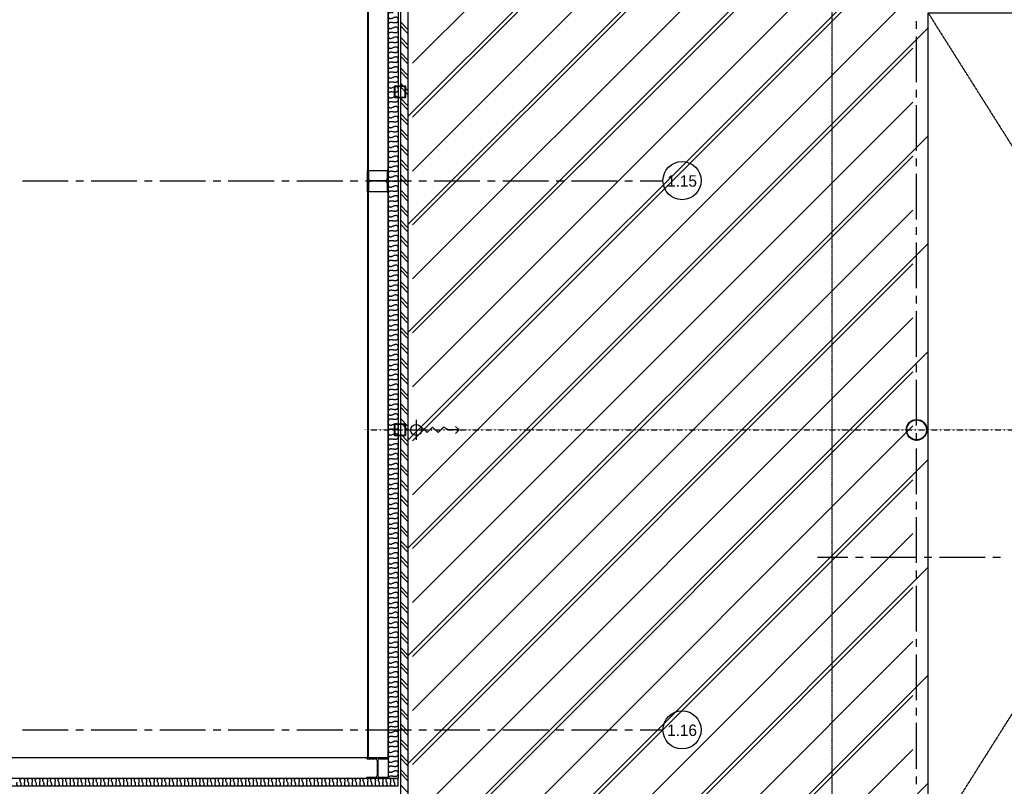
# Model space of a CAD drawing. Extents: x -66955 to 52345, y -20450 to 69550.
# Tile 84 of 132: x -5092 to 7820, y 11850 to 21900. Entities that reach past the tile are written whole.
import ezdxf
from ezdxf.enums import TextEntityAlignment as Align

# ---------------------------------------------------------------- set-up
doc = ezdxf.new("R2010")
doc.units = 0
doc.header["$MEASUREMENT"] = 0
for name, pattern in [('DASHDOT', [1, 0.5, -0.25, 0, -0.25]), ('DASHED', [0.75, 0.5, -0.25]), ('HIDDEN', [0.375, 0.25, -0.125])]:
    doc.linetypes.add(name, pattern=pattern)
for name, color, linetype in [('STRAMIEN--01-', 7, 'CONTINUOUS'), ('STRAMIEN--E3-', 7, 'CONTINUOUS'), ('STRAMIEN--E7-', 7, 'CONTINUOUS'), ('VERD1$--11-', 7, 'CONTINUOUS'), ('VERD1$--23-', 7, 'CONTINUOUS'), ('VERD1$--28-', 7, 'CONTINUOUS'), ('VERD1$--E7-', 7, 'CONTINUOUS'), ('VERD1--21-', 7, 'CONTINUOUS'), ('VERD1--22-', 7, 'CONTINUOUS'), ('VERD1--28-', 7, 'CONTINUOUS'), ('VERD1--E2-', 7, 'CONTINUOUS'), ('VERD1--E5-', 7, 'CONTINUOUS')]:
    doc.layers.add(name, color=color, linetype=linetype)
doc.styles.add('txt', font='TXT', dxfattribs={"height": 0.2})

# ---------------------------------------------------------------- blocks, each defined once
blk = doc.blocks.new('*O124')
at = {"layer": 'VERD1$--28-', "color": 5, "linetype": 'CONTINUOUS'}
for radius in [136, 130]:
    blk.add_circle((0, 0), radius, dxfattribs=at)
blk = doc.blocks.new('B28KOK')
at = {"layer": 'VERD1$--28-', "color": 5, "linetype": 'CONTINUOUS'}
for p, q in [((-75, 66), (-75, -66)), ((-69, 66), (-69, -66)), ((66, 75), (-66, 75)), ((66, 69), (-66, 69)), ((69, -66), (69, 66)), ((75, -66), (75, 66)), ((-66, -69), (66, -69)), ((-66, -75), (66, -75))]:
    blk.add_line(p, q, dxfattribs=at)
for centre, radius, start, end in [((-66, 66), 9.45, 90, 180), ((-66, 66), 3.15, 90, 180), ((66, 66), 9.45, 0, 90), ((66, 66), 3.15, 0, 90), ((-66, -66), 9.45, 180, 270), ((-66, -66), 3.15, 180, 270), ((66, -66), 3.15, 270, 360), ((66, -66), 9.45, 270, 360)]:
    blk.add_arc(centre, radius, start, end, dxfattribs=at)
blk = doc.blocks.new('B28HE')
at = {"layer": 'VERD1--28-', "color": 5, "linetype": 'CONTINUOUS'}
for p, q in [((-4, -98), (-4, 98)), ((4, -98), (4, 98))]:
    blk.add_line(p, q, dxfattribs=at)
for points in [[(-28, 122), (-140, 122), (-140, 135), (140, 135), (140, 122), (28, 122)], [(-28, -122), (-140, -122), (-140, -135), (140, -135), (140, -122), (28, -122)]]:
    blk.add_lwpolyline(points, dxfattribs=at)
for centre, start, end in [((-28, 98), 0, 90), ((28, 98), 90, 180), ((-28, -98), 270, 360), ((28, -98), 180, 270)]:
    blk.add_arc(centre, 24, start, end, dxfattribs=at)
blk = doc.blocks.new('*O312')
at = {"layer": 'VERD1--E2-', "color": 7, "linetype": 'CONTINUOUS'}
for p, q in [((-215.4, 132), (-215.4, -132)), ((-347.4, 0), (-83.4, 0)), ((347.4, 0), (300.6, -49.2))]:
    blk.add_line(p, q, dxfattribs=at)
for points in [[(208.2, 0), (143.4, 36), (71.4, -36.03), (-0.6, 36), (-72.6, -36), (-144.6, 36)], [(300.6, 45.6), (347.4, 0), (208.2, 0)]]:
    blk.add_lwpolyline(points, dxfattribs=at)
blk.add_circle((-215.4, 0), 72, dxfattribs=at)

msp = doc.modelspace()

# ---------------------------------------------------------------- linework, layer by layer
at = {"layer": 'STRAMIEN--E3-', "color": 251, "linetype": 'DASHED'}
msp.add_line((5564, -901.78), (5564, 29650), dxfattribs=at)
at = {"layer": 'STRAMIEN--E7-', "color": 6, "linetype": 'CONTINUOUS'}
for p, q in [((-530, 21850), (-530, 21750)), ((-530, 21650), (-530, 21350)), ((-530, 21350), (-530, 21050)), ((-530, 20950), (-530, 20850)), ((-530, 20750), (-530, 20450)), ((-530, 20450), (-530, 20150)), ((-530, 20050), (-530, 19950)), ((-4756, 19785), (-5056, 19785)), ((-4456, 19785), (-4756, 19785)), ((-4256, 19785), (-4356, 19785)), ((-3856, 19785), (-4156, 19785)), ((-3556, 19785), (-3856, 19785)), ((-3356, 19785), (-3456, 19785)), ((-2956, 19785), (-3256, 19785)), ((-2656, 19785), (-2956, 19785)), ((-2456, 19785), (-2556, 19785)), ((-2056, 19785), (-2356, 19785)), ((-1756, 19785), (-2056, 19785)), ((-1556, 19785), (-1656, 19785)), ((-1156, 19785), (-1456, 19785)), ((-856, 19785), (-1156, 19785)), ((-656, 19785), (-756, 19785)), ((-256, 19785), (-556, 19785)), ((-530, 19850), (-530, 19550)), ((44, 19785), (-256, 19785)), ((244, 19785), (144, 19785)), ((644, 19785), (344, 19785)), ((944, 19785), (644, 19785)), ((1144, 19785), (1044, 19785)), ((1544, 19785), (1244, 19785)), ((1844, 19785), (1544, 19785)), ((2044, 19785), (1944, 19785)), ((2444, 19785), (2144, 19785)), ((2744, 19785), (2444, 19785)), ((2944, 19785), (2844, 19785)), ((3344, 19785), (3044, 19785)), ((-530, 19550), (-530, 19250)), ((-530, 19150), (-530, 19050)), ((-530, 18950), (-530, 18650)), ((-530, 18650), (-530, 18350)), ((-530, 18250), (-530, 18150)), ((-530, 18050), (-530, 17750)), ((-530, 17750), (-530, 17450)), ((-530, 17350), (-530, 17250)), ((-530, 17150), (-530, 16850)), ((-530, 16850), (-530, 16550)), ((-530, 16450), (-530, 16350)), ((-530, 16250), (-530, 15950)), ((-530, 15950), (-530, 15650)), ((-530, 15550), (-530, 15450)), ((-530, 15350), (-530, 15050)), ((-530, 15050), (-530, 14750)), ((-530, 14650), (-530, 14550)), ((-530, 14450), (-530, 14150)), ((-530, 14150), (-530, 13850)), ((-530, 13750), (-530, 13650)), ((-530, 13550), (-530, 13250)), ((-530, 13250), (-530, 12950)), ((-530, 12850), (-530, 12750)), ((-4756, 12585), (-5056, 12585)), ((-4456, 12585), (-4756, 12585)), ((-4256, 12585), (-4356, 12585)), ((-3856, 12585), (-4156, 12585)), ((-3556, 12585), (-3856, 12585)), ((-3356, 12585), (-3456, 12585)), ((-2956, 12585), (-3256, 12585)), ((-2656, 12585), (-2956, 12585)), ((-2456, 12585), (-2556, 12585)), ((-2056, 12585), (-2356, 12585)), ((-1756, 12585), (-2056, 12585)), ((-1556, 12585), (-1656, 12585)), ((-1156, 12585), (-1456, 12585)), ((-856, 12585), (-1156, 12585)), ((-656, 12585), (-756, 12585)), ((-256, 12585), (-556, 12585)), ((-530, 12650), (-530, 12350)), ((44, 12585), (-256, 12585)), ((244, 12585), (144, 12585)), ((644, 12585), (344, 12585)), ((944, 12585), (644, 12585)), ((1144, 12585), (1044, 12585)), ((1544, 12585), (1244, 12585)), ((1844, 12585), (1544, 12585)), ((2044, 12585), (1944, 12585)), ((2444, 12585), (2144, 12585)), ((2744, 12585), (2444, 12585)), ((2944, 12585), (2844, 12585)), ((3344, 12585), (3044, 12585)), ((-530, 12350), (-530, 12225))]:
    msp.add_line(p, q, dxfattribs=at)
at = {"layer": 'STRAMIEN--E7-', "color": 1, "linetype": 'CONTINUOUS'}
for p, q in [((6670, 21780), (6670, 21880)), ((6670, 21380), (6670, 21680)), ((6670, 21080), (6670, 21380)), ((6670, 20880), (6670, 20980)), ((6670, 20480), (6670, 20780)), ((6670, 20180), (6670, 20480)), ((6670, 19980), (6670, 20080)), ((6670, 19580), (6670, 19880)), ((6670, 19280), (6670, 19580)), ((6670, 19080), (6670, 19180)), ((6670, 18680), (6670, 18980)), ((6670, 18380), (6670, 18680)), ((6670, 18180), (6670, 18280)), ((6670, 17780), (6670, 18080)), ((6670, 17480), (6670, 17780)), ((6670, 17280), (6670, 17380)), ((6670, 16880), (6670, 17180)), ((6670, 16580), (6670, 16880)), ((6670, 16380), (6670, 16480)), ((6670, 15980), (6670, 16280)), ((6670, 15680), (6670, 15980)), ((6670, 15480), (6670, 15580)), ((6670, 15080), (6670, 15380)), ((6670, 14780), (6670, 15080)), ((5470, 14850), (5370, 14850)), ((5770, 14850), (5470, 14850)), ((5970, 14850), (5870, 14850)), ((6370, 14850), (6070, 14850)), ((6670, 14850), (6370, 14850)), ((6870, 14850), (6770, 14850)), ((7270, 14850), (6970, 14850)), ((7570, 14850), (7270, 14850)), ((7770, 14850), (7670, 14850)), ((6670, 14580), (6670, 14680)), ((6670, 14180), (6670, 14480)), ((6670, 13880), (6670, 14180)), ((6670, 13680), (6670, 13780)), ((6670, 13280), (6670, 13580)), ((6670, 12980), (6670, 13280)), ((6670, 12780), (6670, 12880)), ((6670, 12380), (6670, 12680)), ((6670, 12080), (6670, 12380)), ((6670, 11880), (6670, 11980))]:
    msp.add_line(p, q, dxfattribs=at)
at = {"layer": 'STRAMIEN--E7-', "color": 6, "linetype": 'CONTINUOUS'}
for centre in [(3594, 19790), (3594, 12590)]:
    msp.add_circle(centre, 250.05, dxfattribs=at)
at = {"layer": 'VERD1$--11-', "color": 1, "linetype": 'CONTINUOUS'}
for p, q in [((0, 20629.49), (4890.51, 25520)), ((0, 19215.28), (6304.72, 25520)), ((0, 17801.07), (7718.93, 25520)), ((0, 16386.85), (9133.15, 25520)), ((60, 21329.95), (4225.05, 25495)), ((60, 20622.84), (4932.16, 25495)), ((60, 19915.74), (5639.26, 25495)), ((60, 19208.63), (6346.37, 25495)), ((60, 18501.52), (7053.48, 25495)), ((60, 17794.41), (7760.59, 25495)), ((60, 17087.31), (8467.69, 25495)), ((60, 16380.2), (9174.8, 25495)), ((60, 15673.09), (9881.91, 25495)), ((0, 14972.64), (6820, 21792.64)), ((60, 14965.99), (6620, 21525.99)), ((60, 14258.88), (6620, 20818.88)), ((0, 13558.43), (6820, 20378.43)), ((60, 13551.77), (6620, 20111.77)), ((60, 12844.67), (6620, 19404.67)), ((0, 12144.21), (6820, 18964.21)), ((60, 12137.56), (6620, 18697.56)), ((60, 11430.45), (6620, 17990.45)), ((0, 10730), (6820, 17550)), ((60, 10723.35), (6620, 17283.35)), ((60, 10016.24), (6620, 16576.24)), ((0, 9315.79), (6820, 16135.79)), ((60, 9309.13), (6620, 15869.13)), ((60, 8602.03), (6620, 15162.03)), ((0, 7901.57), (6820, 14721.57)), ((60, 7894.92), (6620, 14454.92)), ((422.19, 7550), (6620, 13747.81)), ((1037.64, 7525), (6820, 13307.36)), ((1129.29, 7550), (6620, 13040.71)), ((1836.4, 7550), (6620, 12333.6)), ((2451.85, 7525), (6820, 11893.15))]:
    msp.add_line(p, q, dxfattribs=at)
at = {"layer": 'VERD1$--23-', "color": 7, "linetype": 'HIDDEN'}
for p, q in [((6820, 21990), (13720, 11055.02)), ((13720, 21990), (6820, 11055.02))]:
    msp.add_line(p, q, dxfattribs=at)
at = {"layer": 'VERD1$--23-', "color": 7, "linetype": 'CONTINUOUS'}
msp.add_lwpolyline([(6820, 21990), (13720, 21990), (13720, 11055), (6820, 11055)], close=True, dxfattribs=at)
at = {"layer": 'VERD1$--E7-', "color": 1, "linetype": 'DASHDOT'}
msp.add_line((-574.57, 16522.5), (21277.46, 16522.5), dxfattribs=at)
at = {"layer": 'VERD1--21-', "color": 7, "linetype": 'CONTINUOUS'}
for p, q in [((-100, 25494.99), (-100, 11735)), ((0, 25494.99), (0, 11635)), ((-100, 21869.99), (0, 21769.99)), ((-100, 21819.99), (0, 21719.99)), ((-100, 21669.99), (0, 21569.99)), ((-100, 21619.99), (0, 21519.99)), ((-100, 21469.99), (0, 21369.99)), ((-100, 21419.99), (0, 21319.99)), ((-100, 21269.99), (0, 21169.99)), ((-100, 21219.99), (0, 21119.99)), ((-100, 21069.99), (0, 20969.99)), ((-100, 21019.99), (0, 20919.99)), ((-100, 20869.99), (0, 20769.99)), ((-100, 20819.99), (0, 20719.99)), ((-100, 20669.99), (0, 20569.99)), ((-100, 20619.99), (0, 20519.99)), ((-100, 20469.99), (0, 20369.99)), ((-100, 20419.99), (0, 20319.99)), ((-100, 20269.99), (0, 20169.99)), ((-100, 20219.99), (0, 20119.99)), ((-100, 20069.99), (0, 19969.99)), ((-100, 20019.99), (0, 19919.99)), ((-100, 19869.99), (0, 19769.99)), ((-100, 19819.99), (0, 19719.99)), ((-100, 19669.99), (0, 19569.99)), ((-100, 19619.99), (0, 19519.99)), ((-100, 19469.99), (0, 19369.99)), ((-100, 19419.99), (0, 19319.99)), ((-100, 19269.99), (0, 19169.99)), ((-100, 19219.99), (0, 19119.99)), ((-100, 19069.99), (0, 18969.99)), ((-100, 19019.99), (0, 18919.99)), ((-100, 18869.99), (0, 18769.99)), ((-100, 18819.99), (0, 18719.99)), ((-100, 18669.99), (0, 18569.99)), ((-100, 18619.99), (0, 18519.99)), ((-100, 18469.99), (0, 18369.99)), ((-100, 18419.99), (0, 18319.99)), ((-100, 18269.99), (0, 18169.99)), ((-100, 18219.99), (0, 18119.99)), ((-100, 18069.99), (0, 17969.99)), ((-100, 18019.99), (0, 17919.99)), ((-100, 17869.99), (0, 17769.99)), ((-100, 17819.99), (0, 17719.99)), ((-100, 17669.99), (0, 17569.99)), ((-100, 17619.99), (0, 17519.99)), ((-100, 17469.99), (0, 17369.99)), ((-100, 17419.99), (0, 17319.99)), ((-100, 17269.99), (0, 17169.99)), ((-100, 17219.99), (0, 17119.99)), ((-100, 17069.99), (0, 16969.99)), ((-100, 17019.99), (0, 16919.99)), ((-100, 16869.99), (0, 16769.99)), ((-100, 16819.99), (0, 16719.99)), ((-100, 16669.99), (0, 16569.99)), ((-100, 16619.99), (0, 16519.99)), ((-100, 16469.99), (0, 16369.99)), ((-100, 16419.99), (0, 16319.99)), ((-100, 16269.99), (0, 16169.99)), ((-100, 16219.99), (0, 16119.99)), ((-100, 16069.99), (0, 15969.99)), ((-100, 16019.99), (0, 15919.99)), ((-100, 15869.99), (0, 15769.99)), ((-100, 15819.99), (0, 15719.99)), ((-100, 15669.99), (0, 15569.99)), ((-100, 15619.99), (0, 15519.99)), ((-100, 15469.99), (0, 15369.99)), ((-100, 15419.99), (0, 15319.99)), ((-100, 15269.99), (0, 15169.99)), ((-100, 15219.99), (0, 15119.99)), ((-100, 15069.99), (0, 14969.99)), ((-100, 15019.99), (0, 14919.99)), ((-100, 14869.99), (0, 14769.99)), ((-100, 14819.99), (0, 14719.99)), ((-100, 14669.99), (0, 14569.99)), ((-100, 14619.99), (0, 14519.99)), ((-100, 14469.99), (0, 14369.99)), ((-100, 14419.99), (0, 14319.99)), ((-100, 14269.99), (0, 14169.99)), ((-100, 14219.99), (0, 14119.99)), ((-100, 14069.99), (0, 13969.99)), ((-100, 14019.99), (0, 13919.99)), ((-100, 13869.99), (0, 13769.99)), ((-100, 13819.99), (0, 13719.99)), ((-100, 13669.99), (0, 13569.99)), ((-100, 13619.99), (0, 13519.99)), ((-100, 13469.99), (0, 13369.99)), ((-100, 13419.99), (0, 13319.99)), ((-100, 13269.99), (0, 13169.99)), ((-100, 13219.99), (0, 13119.99)), ((-100, 13069.99), (0, 12969.99)), ((-100, 13019.99), (0, 12919.99)), ((-100, 12869.99), (0, 12769.99)), ((-100, 12819.99), (0, 12719.99)), ((-100, 12669.99), (0, 12569.99)), ((-100, 12619.99), (0, 12519.99)), ((-100, 12469.99), (0, 12369.99)), ((-100, 12419.99), (0, 12319.99)), ((-100, 12269.99), (0, 12169.99)), ((-100, 12219.99), (0, 12119.99)), ((-100, 12069.99), (0, 11969.99)), ((-100, 12019.99), (0, 11919.99)), ((-49230, 11955), (-130, 11955)), ((-130, 11855), (-130, 11955)), ((-49230, 11855), (-130, 11855)), ((-100, 11869.99), (0, 11769.99))]:
    msp.add_line(p, q, dxfattribs=at)
msp.add_lwpolyline([(-530, 69050), (-530, 12225), (-49230, 12225)], dxfattribs=at)
for points, knots in [([(-5130, 11905), (-5140, 11855), (-5055, 11855), (-5105, 11955), (-5020, 11955), (-5030, 11905)], [0, 0, 0, 0.20716359, 0.5, 0.79283641, 1, 1, 1]), ([(-5030, 11905), (-5040, 11855), (-4955, 11855), (-5005, 11955), (-4920, 11955), (-4930, 11905)], [0, 0, 0, 0.20716359, 0.5, 0.79283641, 1, 1, 1]), ([(-4930, 11905), (-4940, 11855), (-4855, 11855), (-4905, 11955), (-4820, 11955), (-4830, 11905)], [0, 0, 0, 0.20716359, 0.5, 0.79283641, 1, 1, 1]), ([(-4830, 11905), (-4840, 11855), (-4755, 11855), (-4805, 11955), (-4720, 11955), (-4730, 11905)], [0, 0, 0, 0.20716359, 0.5, 0.79283641, 1, 1, 1]), ([(-4730, 11905), (-4740, 11855), (-4655, 11855), (-4705, 11955), (-4620, 11955), (-4630, 11905)], [0, 0, 0, 0.20716359, 0.5, 0.79283641, 1, 1, 1]), ([(-4630, 11905), (-4640, 11855), (-4555, 11855), (-4605, 11955), (-4520, 11955), (-4530, 11905)], [0, 0, 0, 0.20716359, 0.5, 0.79283641, 1, 1, 1]), ([(-4530, 11905), (-4540, 11855), (-4455, 11855), (-4505, 11955), (-4420, 11955), (-4430, 11905)], [0, 0, 0, 0.20716359, 0.5, 0.79283641, 1, 1, 1]), ([(-4430, 11905), (-4440, 11855), (-4355, 11855), (-4405, 11955), (-4320, 11955), (-4330, 11905)], [0, 0, 0, 0.20716359, 0.5, 0.79283641, 1, 1, 1]), ([(-4330, 11905), (-4340, 11855), (-4255, 11855), (-4305, 11955), (-4220, 11955), (-4230, 11905)], [0, 0, 0, 0.20716359, 0.5, 0.79283641, 1, 1, 1]), ([(-4230, 11905), (-4240, 11855), (-4155, 11855), (-4205, 11955), (-4120, 11955), (-4130, 11905)], [0, 0, 0, 0.20716359, 0.5, 0.79283641, 1, 1, 1]), ([(-4130, 11905), (-4140, 11855), (-4055, 11855), (-4105, 11955), (-4020, 11955), (-4030, 11905)], [0, 0, 0, 0.20716359, 0.5, 0.79283641, 1, 1, 1]), ([(-4030, 11905), (-4040, 11855), (-3955, 11855), (-4005, 11955), (-3920, 11955), (-3930, 11905)], [0, 0, 0, 0.20716359, 0.5, 0.79283641, 1, 1, 1]), ([(-3930, 11905), (-3940, 11855), (-3855, 11855), (-3905, 11955), (-3820, 11955), (-3830, 11905)], [0, 0, 0, 0.20716359, 0.5, 0.79283641, 1, 1, 1]), ([(-3830, 11905), (-3840, 11855), (-3755, 11855), (-3805, 11955), (-3720, 11955), (-3730, 11905)], [0, 0, 0, 0.20716359, 0.5, 0.79283641, 1, 1, 1]), ([(-3730, 11905), (-3740, 11855), (-3655, 11855), (-3705, 11955), (-3620, 11955), (-3630, 11905)], [0, 0, 0, 0.20716359, 0.5, 0.79283641, 1, 1, 1]), ([(-3630, 11905), (-3640, 11855), (-3555, 11855), (-3605, 11955), (-3520, 11955), (-3530, 11905)], [0, 0, 0, 0.20716359, 0.5, 0.79283641, 1, 1, 1]), ([(-3530, 11905), (-3540, 11855), (-3455, 11855), (-3505, 11955), (-3420, 11955), (-3430, 11905)], [0, 0, 0, 0.20716359, 0.5, 0.79283641, 1, 1, 1]), ([(-3430, 11905), (-3440, 11855), (-3355, 11855), (-3405, 11955), (-3320, 11955), (-3330, 11905)], [0, 0, 0, 0.20716359, 0.5, 0.79283641, 1, 1, 1]), ([(-3330, 11905), (-3340, 11855), (-3255, 11855), (-3305, 11955), (-3220, 11955), (-3230, 11905)], [0, 0, 0, 0.20716359, 0.5, 0.79283641, 1, 1, 1]), ([(-3230, 11905), (-3240, 11855), (-3155, 11855), (-3205, 11955), (-3120, 11955), (-3130, 11905)], [0, 0, 0, 0.20716359, 0.5, 0.79283641, 1, 1, 1]), ([(-3130, 11905), (-3140, 11855), (-3055, 11855), (-3105, 11955), (-3020, 11955), (-3030, 11905)], [0, 0, 0, 0.20716359, 0.5, 0.79283641, 1, 1, 1]), ([(-3030, 11905), (-3040, 11855), (-2955, 11855), (-3005, 11955), (-2920, 11955), (-2930, 11905)], [0, 0, 0, 0.20716359, 0.5, 0.79283641, 1, 1, 1]), ([(-2930, 11905), (-2940, 11855), (-2855, 11855), (-2905, 11955), (-2820, 11955), (-2830, 11905)], [0, 0, 0, 0.20716359, 0.5, 0.79283641, 1, 1, 1]), ([(-2830, 11905), (-2840, 11855), (-2755, 11855), (-2805, 11955), (-2720, 11955), (-2730, 11905)], [0, 0, 0, 0.20716359, 0.5, 0.79283641, 1, 1, 1]), ([(-2730, 11905), (-2740, 11855), (-2655, 11855), (-2705, 11955), (-2620, 11955), (-2630, 11905)], [0, 0, 0, 0.20716359, 0.5, 0.79283641, 1, 1, 1]), ([(-2630, 11905), (-2640, 11855), (-2555, 11855), (-2605, 11955), (-2520, 11955), (-2530, 11905)], [0, 0, 0, 0.20716359, 0.5, 0.79283641, 1, 1, 1]), ([(-2530, 11905), (-2540, 11855), (-2455, 11855), (-2505, 11955), (-2420, 11955), (-2430, 11905)], [0, 0, 0, 0.20716359, 0.5, 0.79283641, 1, 1, 1]), ([(-2430, 11905), (-2440, 11855), (-2355, 11855), (-2405, 11955), (-2320, 11955), (-2330, 11905)], [0, 0, 0, 0.20716359, 0.5, 0.79283641, 1, 1, 1]), ([(-2330, 11905), (-2340, 11855), (-2255, 11855), (-2305, 11955), (-2220, 11955), (-2230, 11905)], [0, 0, 0, 0.20716359, 0.5, 0.79283641, 1, 1, 1]), ([(-2230, 11905), (-2240, 11855), (-2155, 11855), (-2205, 11955), (-2120, 11955), (-2130, 11905)], [0, 0, 0, 0.20716359, 0.5, 0.79283641, 1, 1, 1]), ([(-2130, 11905), (-2140, 11855), (-2055, 11855), (-2105, 11955), (-2020, 11955), (-2030, 11905)], [0, 0, 0, 0.20716359, 0.5, 0.79283641, 1, 1, 1]), ([(-2030, 11905), (-2040, 11855), (-1955, 11855), (-2005, 11955), (-1920, 11955), (-1930, 11905)], [0, 0, 0, 0.20716359, 0.5, 0.79283641, 1, 1, 1]), ([(-1930, 11905), (-1940, 11855), (-1855, 11855), (-1905, 11955), (-1820, 11955), (-1830, 11905)], [0, 0, 0, 0.20716359, 0.5, 0.79283641, 1, 1, 1]), ([(-1830, 11905), (-1840, 11855), (-1755, 11855), (-1805, 11955), (-1720, 11955), (-1730, 11905)], [0, 0, 0, 0.20716359, 0.5, 0.79283641, 1, 1, 1]), ([(-1730, 11905), (-1740, 11855), (-1655, 11855), (-1705, 11955), (-1620, 11955), (-1630, 11905)], [0, 0, 0, 0.20716359, 0.5, 0.79283641, 1, 1, 1]), ([(-1630, 11905), (-1640, 11855), (-1555, 11855), (-1605, 11955), (-1520, 11955), (-1530, 11905)], [0, 0, 0, 0.20716359, 0.5, 0.79283641, 1, 1, 1]), ([(-1530, 11905), (-1540, 11855), (-1455, 11855), (-1505, 11955), (-1420, 11955), (-1430, 11905)], [0, 0, 0, 0.20716359, 0.5, 0.79283641, 1, 1, 1]), ([(-1430, 11905), (-1440, 11855), (-1355, 11855), (-1405, 11955), (-1320, 11955), (-1330, 11905)], [0, 0, 0, 0.20716359, 0.5, 0.79283641, 1, 1, 1]), ([(-1330, 11905), (-1340, 11855), (-1255, 11855), (-1305, 11955), (-1220, 11955), (-1230, 11905)], [0, 0, 0, 0.20716359, 0.5, 0.79283641, 1, 1, 1]), ([(-1230, 11905), (-1240, 11855), (-1155, 11855), (-1205, 11955), (-1120, 11955), (-1130, 11905)], [0, 0, 0, 0.20716359, 0.5, 0.79283641, 1, 1, 1]), ([(-1130, 11905), (-1140, 11855), (-1055, 11855), (-1105, 11955), (-1020, 11955), (-1030, 11905)], [0, 0, 0, 0.20716359, 0.5, 0.79283641, 1, 1, 1]), ([(-1030, 11905), (-1040, 11855), (-955, 11855), (-1005, 11955), (-920, 11955), (-930, 11905)], [0, 0, 0, 0.20716359, 0.5, 0.79283641, 1, 1, 1]), ([(-930, 11905), (-940, 11855), (-855, 11855), (-905, 11955), (-820, 11955), (-830, 11905)], [0, 0, 0, 0.20716359, 0.5, 0.79283641, 1, 1, 1]), ([(-830, 11905), (-840, 11855), (-755, 11855), (-805, 11955), (-720, 11955), (-730, 11905)], [0, 0, 0, 0.20716359, 0.5, 0.79283641, 1, 1, 1]), ([(-730, 11905), (-740, 11855), (-655, 11855), (-705, 11955), (-620, 11955), (-630, 11905)], [0, 0, 0, 0.20716359, 0.5, 0.79283641, 1, 1, 1]), ([(-630, 11905), (-640, 11855), (-555, 11855), (-605, 11955), (-520, 11955), (-530, 11905)], [0, 0, 0, 0.20716359, 0.5, 0.79283641, 1, 1, 1]), ([(-530, 11905), (-540, 11855), (-455, 11855), (-505, 11955), (-420, 11955), (-430, 11905)], [0, 0, 0, 0.20716359, 0.5, 0.79283641, 1, 1, 1]), ([(-430, 11905), (-440, 11855), (-355, 11855), (-405, 11955), (-320, 11955), (-330, 11905)], [0, 0, 0, 0.20716359, 0.5, 0.79283641, 1, 1, 1]), ([(-330, 11905), (-340, 11855), (-255, 11855), (-305, 11955), (-220, 11955), (-230, 11905)], [0, 0, 0, 0.20716359, 0.5, 0.79283641, 1, 1, 1]), ([(-230, 11905), (-240, 11855), (-155, 11855), (-205, 11955), (-136, 11955), (-130, 11939)], [0, 0, 0, 0.228058, 0.55042973, 0.87280146, 1, 1, 1])]:
    msp.add_open_spline(points, degree=2, knots=knots, dxfattribs=at)
at = {"layer": 'VERD1--22-', "color": 7, "linetype": 'CONTINUOUS'}
for p, q in [((-260, 69050), (-260, 11955)), ((-130, 69050), (-130, 11955)), ((-260, 11955), (-130, 11955))]:
    msp.add_line(p, q, dxfattribs=at)
for points in [[(-195, 21990), (-260, 22003), (-260, 21892.5), (-130, 21957.5), (-130, 21847), (-195, 21860)], [(-195, 21860), (-260, 21873), (-260, 21762.5), (-130, 21827.5), (-130, 21717), (-195, 21730)], [(-195, 21730), (-260, 21743), (-260, 21632.5), (-130, 21697.5), (-130, 21587), (-195, 21600)], [(-195, 21600), (-260, 21613), (-260, 21502.5), (-130, 21567.5), (-130, 21457), (-195, 21470)], [(-195, 21470), (-260, 21483), (-260, 21372.5), (-130, 21437.5), (-130, 21327), (-195, 21340)], [(-195, 21340), (-260, 21353), (-260, 21242.5), (-130, 21307.5), (-130, 21197), (-195, 21210)], [(-195, 21210), (-260, 21223), (-260, 21112.5), (-130, 21177.5), (-130, 21067), (-195, 21080)], [(-195, 21080), (-260, 21093), (-260, 20982.5), (-130, 21047.5), (-130, 20937), (-195, 20950)], [(-195, 20950), (-260, 20963), (-260, 20852.5), (-130, 20917.5), (-130, 20807), (-195, 20820)], [(-195, 20820), (-260, 20833), (-260, 20722.5), (-130, 20787.5), (-130, 20677), (-195, 20690)], [(-195, 20690), (-260, 20703), (-260, 20592.5), (-130, 20657.5), (-130, 20547), (-195, 20560)], [(-195, 20560), (-260, 20573), (-260, 20462.5), (-130, 20527.5), (-130, 20417), (-195, 20430)], [(-195, 20430), (-260, 20443), (-260, 20332.5), (-130, 20397.5), (-130, 20287), (-195, 20300)], [(-195, 20300), (-260, 20313), (-260, 20202.5), (-130, 20267.5), (-130, 20157), (-195, 20170)], [(-195, 20170), (-260, 20183), (-260, 20072.5), (-130, 20137.5), (-130, 20027), (-195, 20040)], [(-195, 20040), (-260, 20053), (-260, 19942.5), (-130, 20007.5), (-130, 19897), (-195, 19910)], [(-195, 19910), (-260, 19923), (-260, 19812.5), (-130, 19877.5), (-130, 19767), (-195, 19780)], [(-195, 19780), (-260, 19793), (-260, 19682.5), (-130, 19747.5), (-130, 19637), (-195, 19650)], [(-195, 19650), (-260, 19663), (-260, 19552.5), (-130, 19617.5), (-130, 19507), (-195, 19520)], [(-195, 19520), (-260, 19533), (-260, 19422.5), (-130, 19487.5), (-130, 19377), (-195, 19390)], [(-195, 19390), (-260, 19403), (-260, 19292.5), (-130, 19357.5), (-130, 19247), (-195, 19260)], [(-195, 19260), (-260, 19273), (-260, 19162.5), (-130, 19227.5), (-130, 19117), (-195, 19130)], [(-195, 19130), (-260, 19143), (-260, 19032.5), (-130, 19097.5), (-130, 18987), (-195, 19000)], [(-195, 19000), (-260, 19013), (-260, 18902.5), (-130, 18967.5), (-130, 18857), (-195, 18870)], [(-195, 18870), (-260, 18883), (-260, 18772.5), (-130, 18837.5), (-130, 18727), (-195, 18740)], [(-195, 18740), (-260, 18753), (-260, 18642.5), (-130, 18707.5), (-130, 18597), (-195, 18610)], [(-195, 18610), (-260, 18623), (-260, 18512.5), (-130, 18577.5), (-130, 18467), (-195, 18480)], [(-195, 18480), (-260, 18493), (-260, 18382.5), (-130, 18447.5), (-130, 18337), (-195, 18350)], [(-195, 18350), (-260, 18363), (-260, 18252.5), (-130, 18317.5), (-130, 18207), (-195, 18220)], [(-195, 18220), (-260, 18233), (-260, 18122.5), (-130, 18187.5), (-130, 18077), (-195, 18090)], [(-195, 18090), (-260, 18103), (-260, 17992.5), (-130, 18057.5), (-130, 17947), (-195, 17960)], [(-195, 17960), (-260, 17973), (-260, 17862.5), (-130, 17927.5), (-130, 17817), (-195, 17830)], [(-195, 17830), (-260, 17843), (-260, 17732.5), (-130, 17797.5), (-130, 17687), (-195, 17700)], [(-195, 17700), (-260, 17713), (-260, 17602.5), (-130, 17667.5), (-130, 17557), (-195, 17570)], [(-195, 17570), (-260, 17583), (-260, 17472.5), (-130, 17537.5), (-130, 17427), (-195, 17440)], [(-195, 17440), (-260, 17453), (-260, 17342.5), (-130, 17407.5), (-130, 17297), (-195, 17310)], [(-195, 17310), (-260, 17323), (-260, 17212.5), (-130, 17277.5), (-130, 17167), (-195, 17180)], [(-195, 17180), (-260, 17193), (-260, 17082.5), (-130, 17147.5), (-130, 17037), (-195, 17050)], [(-195, 17050), (-260, 17063), (-260, 16952.5), (-130, 17017.5), (-130, 16907), (-195, 16920)], [(-195, 16920), (-260, 16933), (-260, 16822.5), (-130, 16887.5), (-130, 16777), (-195, 16790)], [(-195, 16790), (-260, 16803), (-260, 16692.5), (-130, 16757.5), (-130, 16647), (-195, 16660)], [(-195, 16660), (-260, 16673), (-260, 16562.5), (-130, 16627.5), (-130, 16517), (-195, 16530)], [(-195, 16530), (-260, 16543), (-260, 16432.5), (-130, 16497.5), (-130, 16387), (-195, 16400)], [(-195, 16400), (-260, 16413), (-260, 16302.5), (-130, 16367.5), (-130, 16257), (-195, 16270)], [(-195, 16270), (-260, 16283), (-260, 16172.5), (-130, 16237.5), (-130, 16127), (-195, 16140)], [(-195, 16140), (-260, 16153), (-260, 16042.5), (-130, 16107.5), (-130, 15997), (-195, 16010)], [(-195, 16010), (-260, 16023), (-260, 15912.5), (-130, 15977.5), (-130, 15867), (-195, 15880)], [(-195, 15880), (-260, 15893), (-260, 15782.5), (-130, 15847.5), (-130, 15737), (-195, 15750)], [(-195, 15750), (-260, 15763), (-260, 15652.5), (-130, 15717.5), (-130, 15607), (-195, 15620)], [(-195, 15620), (-260, 15633), (-260, 15522.5), (-130, 15587.5), (-130, 15477), (-195, 15490)], [(-195, 15490), (-260, 15503), (-260, 15392.5), (-130, 15457.5), (-130, 15347), (-195, 15360)], [(-195, 15360), (-260, 15373), (-260, 15262.5), (-130, 15327.5), (-130, 15217), (-195, 15230)], [(-195, 15230), (-260, 15243), (-260, 15132.5), (-130, 15197.5), (-130, 15087), (-195, 15100)], [(-195, 15100), (-260, 15113), (-260, 15002.5), (-130, 15067.5), (-130, 14957), (-195, 14970)], [(-195, 14970), (-260, 14983), (-260, 14872.5), (-130, 14937.5), (-130, 14827), (-195, 14840)], [(-195, 14840), (-260, 14853), (-260, 14742.5), (-130, 14807.5), (-130, 14697), (-195, 14710)], [(-195, 14710), (-260, 14723), (-260, 14612.5), (-130, 14677.5), (-130, 14567), (-195, 14580)], [(-195, 14580), (-260, 14593), (-260, 14482.5), (-130, 14547.5), (-130, 14437), (-195, 14450)], [(-195, 14450), (-260, 14463), (-260, 14352.5), (-130, 14417.5), (-130, 14307), (-195, 14320)], [(-195, 14320), (-260, 14333), (-260, 14222.5), (-130, 14287.5), (-130, 14177), (-195, 14190)], [(-195, 14190), (-260, 14203), (-260, 14092.5), (-130, 14157.5), (-130, 14047), (-195, 14060)], [(-195, 14060), (-260, 14073), (-260, 13962.5), (-130, 14027.5), (-130, 13917), (-195, 13930)], [(-195, 13930), (-260, 13943), (-260, 13832.5), (-130, 13897.5), (-130, 13787), (-195, 13800)], [(-195, 13800), (-260, 13813), (-260, 13702.5), (-130, 13767.5), (-130, 13657), (-195, 13670)], [(-195, 13670), (-260, 13683), (-260, 13572.5), (-130, 13637.5), (-130, 13527), (-195, 13540)], [(-195, 13540), (-260, 13553), (-260, 13442.5), (-130, 13507.5), (-130, 13397), (-195, 13410)], [(-195, 13410), (-260, 13423), (-260, 13312.5), (-130, 13377.5), (-130, 13267), (-195, 13280)], [(-195, 13280), (-260, 13293), (-260, 13182.5), (-130, 13247.5), (-130, 13137), (-195, 13150)], [(-195, 13150), (-260, 13163), (-260, 13052.5), (-130, 13117.5), (-130, 13007), (-195, 13020)], [(-195, 13020), (-260, 13033), (-260, 12922.5), (-130, 12987.5), (-130, 12877), (-195, 12890)], [(-195, 12890), (-260, 12903), (-260, 12792.5), (-130, 12857.5), (-130, 12747), (-195, 12760)], [(-195, 12760), (-260, 12773), (-260, 12662.5), (-130, 12727.5), (-130, 12617), (-195, 12630)], [(-195, 12630), (-260, 12643), (-260, 12532.5), (-130, 12597.5), (-130, 12487), (-195, 12500)], [(-195, 12500), (-260, 12513), (-260, 12402.5), (-130, 12467.5), (-130, 12357), (-195, 12370)], [(-195, 12370), (-260, 12383), (-260, 12272.5), (-130, 12337.5), (-130, 12227), (-195, 12240)], [(-195, 12240), (-260, 12253), (-260, 12142.5), (-130, 12207.5), (-130, 12097), (-195, 12110)], [(-195, 12110), (-260, 12123), (-260, 12012.5), (-130, 12077.5), (-130, 11967), (-195, 11980)]]:
    msp.add_open_spline(points, degree=2, knots=[0, 0, 0, 0.20716359, 0.5, 0.79283641, 1, 1, 1], dxfattribs=at)
msp.add_open_spline([(-195, 11980), (-253.5, 11991.7), (-260, 11955.3)], degree=2, dxfattribs=at)
at = {"layer": 'VERD1--28-', "color": 5, "linetype": 'CONTINUOUS'}
for points in [[(-260, 19925), (-260, 26845), (-520, 26845), (-520, 19925)], [(-260, 12225), (-260, 19645), (-520, 19645), (-520, 12225)]]:
    msp.add_lwpolyline(points, close=True, dxfattribs=at)
at = {"layer": 'VERD1--E5-', "color": 1, "linetype": 'DASHED'}
msp.add_lwpolyline([(0, 25520), (0, 11615), (-49440, 11635), (-49437.91, 16805), (-53531.92, 16806.65), (-53530, 21573.81), (-53530, 26058), (-56590, 26058), (-56590, 21355), (-63430, 21355), (-63430, 24243), (-65252, 24243), (-65252, 24225), (-65551, 24225)], dxfattribs=at)

# ---------------------------------------------------------------- block references
at = {"layer": 'VERD1$--28-', "color": 5, "linetype": 'CONTINUOUS'}
for name, p in [('B28KOK', (-105, 20954)), ('*O124', (6670, 16522.5))]:
    msp.add_blockref(name, p, dxfattribs=at)
at = {"layer": 'VERD1$--28-', "color": 5, "linetype": 'CONTINUOUS', "rotation": 90}
msp.add_blockref('B28KOK', (-105, 16522.5), dxfattribs=at)
at = {"layer": 'VERD1--28-', "color": 5, "linetype": 'CONTINUOUS'}
for p, rotation in [((-395, 19785), 90), ((-400, 12090), 180)]:
    msp.add_blockref('B28HE', p, dxfattribs=dict(at, rotation=rotation))
at = {"layer": 'VERD1--E2-', "color": 7, "linetype": 'CONTINUOUS'}
msp.add_blockref('*O312', (322.4, 16522.5), dxfattribs=at)

# ---------------------------------------------------------------- texts
at = {"layer": 'STRAMIEN--01-', "color": 7, "linetype": 'CONTINUOUS', "style": 'txt'}
for s, p in [('1.15', (3594, 19785)), ('1.16', (3594, 12585))]:
    msp.add_text(s, height=150, dxfattribs=at).set_placement(p, align=Align.MIDDLE)

doc.saveas('drawing.dxf')
